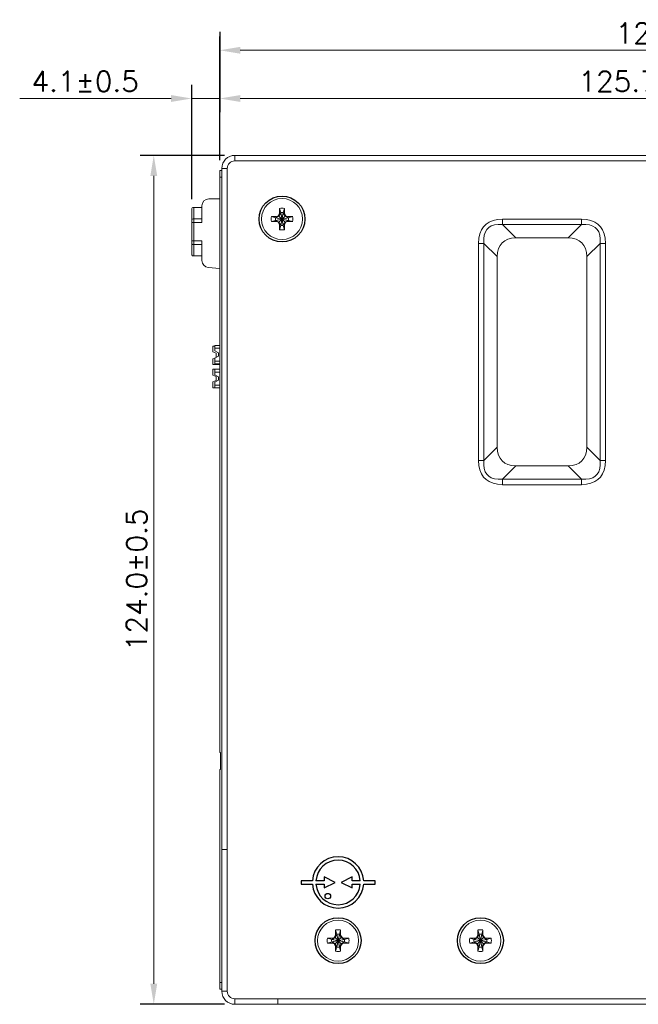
# Model space of a CAD drawing. Header units: millimetres. Extents: x -995 to -252, y -1463 to -938.
# Tile 8 of 13: x -603 to -513, y -1272 to -1128. Entities that reach past the tile are written whole.
import ezdxf

# ---------------------------------------------------------------- set-up
doc = ezdxf.new("R2010")
doc.units = ezdxf.units.MM
doc.header["$LTSCALE"] = 2
doc.layers.get('0').update_dxf_attribs({"lineweight": 9})
doc.layers.get('Defpoints').update_dxf_attribs({"lineweight": 9})
doc.layers.add('02___PRT_ALL_AXES', color=7, linetype='Continuous')
doc.styles.add('ROMANS', font='romans')
doc.dimstyles.new('1', dxfattribs={"dimtxt": 3, "dimasz": 3, "dimexe": 2, "dimexo": 1.5, "dimgap": 1, "dimtad": 1, "dimdec": 1, "dimzin": 1, "dimdsep": 46, "dimtxsty": 'ROMANS', "dimcen": -0.8, "dimclrd": 2, "dimclre": 2, "dimclrt": 2, "dimadec": 0, "dimazin": 0, "dimtm": 1e-09, "dimtfac": 0.5, "dimtdec": 1, "dimtmove": 0, "dimatfit": 3, "dimfxl": 1, "dimlwd": -1, "dimarcsym": 0})

# ---------------------------------------------------------------- blocks, each defined once
blk = doc.blocks.new('*D58')
at = {"color": 2, "lineweight": -2, "ltscale": 2}
for p, q in [((-573.79, -1148.33), (-573.79, -1137.32)), ((-448.08, -1146.53), (-448.08, -1137.32))]:
    blk.add_line(p, q, dxfattribs=at)
at = {"color": 2, "ltscale": 2}
blk.add_line((-451.08, -1139.32), (-570.79, -1139.32), dxfattribs=at)
at = {"color": 2}
for points in [[(-570.79, -1138.82), (-570.79, -1139.82), (-573.79, -1139.32)], [(-451.08, -1139.82), (-451.08, -1138.82), (-448.08, -1139.32)]]:
    blk.add_solid(points, dxfattribs=at)
at = {"layer": 'Defpoints', "color": 0}
for p in [(-573.79, -1139.32), (-448.08, -1148.03), (-573.79, -1149.83)]:
    blk.add_point(p, dxfattribs=at)
at = {"color": 2, "ltscale": 2, "insert": (-510.93, -1136.82), "char_height": 3, "attachment_point": 5, "style": 'ROMANS'}
blk.add_mtext('125.7%%P0.5', dxfattribs=at)
blk = doc.blocks.new('*D59')
at = {"color": 2, "lineweight": -2, "ltscale": 2}
for p, q in [((-573.08, -1147.63), (-585.42, -1147.63)), ((-573.08, -1271.63), (-585.42, -1271.63))]:
    blk.add_line(p, q, dxfattribs=at)
at = {"color": 2, "ltscale": 2}
blk.add_line((-583.42, -1150.63), (-583.42, -1268.63), dxfattribs=at)
at = {"color": 2}
for points in [[(-582.92, -1150.63), (-583.92, -1150.63), (-583.42, -1147.63)], [(-583.92, -1268.63), (-582.92, -1268.63), (-583.42, -1271.63)]]:
    blk.add_solid(points, dxfattribs=at)
at = {"layer": 'Defpoints', "color": 0}
for p in [(-571.58, -1147.63), (-583.42, -1271.63), (-571.58, -1271.63)]:
    blk.add_point(p, dxfattribs=at)
at = {"color": 2, "ltscale": 2, "insert": (-585.92, -1209.63), "char_height": 3, "attachment_point": 5, "rotation": 90, "style": 'ROMANS'}
blk.add_mtext('124.0%%P0.5', dxfattribs=at)
blk = doc.blocks.new('*D60')
at = {"color": 2, "lineweight": -2, "ltscale": 2}
for p, q in [((-573.79, -1148.33), (-573.79, -1130.28)), ((-446.48, -1180.37), (-446.48, -1130.28))]:
    blk.add_line(p, q, dxfattribs=at)
at = {"color": 2, "ltscale": 2}
blk.add_line((-570.79, -1132.28), (-449.48, -1132.28), dxfattribs=at)
at = {"color": 2}
for points in [[(-570.79, -1131.78), (-570.79, -1132.78), (-573.79, -1132.28)], [(-449.48, -1132.78), (-449.48, -1131.78), (-446.48, -1132.28)]]:
    blk.add_solid(points, dxfattribs=at)
at = {"layer": 'Defpoints', "color": 0}
for p in [(-446.48, -1132.28), (-573.79, -1149.83), (-446.48, -1181.87)]:
    blk.add_point(p, dxfattribs=at)
at = {"color": 2, "ltscale": 2, "insert": (-510.13, -1129.78), "char_height": 3, "attachment_point": 5, "style": 'ROMANS'}
blk.add_mtext('127.3', dxfattribs=at)
blk = doc.blocks.new('*D64')
at = {"color": 2, "lineweight": -2, "ltscale": 2}
for p, q in [((-573.79, -1129.57), (-573.79, -1141.32)), ((-577.88, -1154.02), (-577.88, -1137.32))]:
    blk.add_line(p, q, dxfattribs=at)
at = {"color": 2, "ltscale": 2}
for p, q in [((-580.88, -1139.32), (-603.02, -1139.32)), ((-577.88, -1139.32), (-573.79, -1139.32)), ((-570.79, -1139.32), (-567.79, -1139.32))]:
    blk.add_line(p, q, dxfattribs=at)
at = {"color": 2}
for points in [[(-580.88, -1139.82), (-580.88, -1138.82), (-577.88, -1139.32)], [(-570.79, -1138.82), (-570.79, -1139.82), (-573.79, -1139.32)]]:
    blk.add_solid(points, dxfattribs=at)
at = {"layer": 'Defpoints', "color": 0}
for p in [(-573.79, -1128.07), (-573.79, -1139.32), (-577.88, -1155.52)]:
    blk.add_point(p, dxfattribs=at)
at = {"color": 2, "ltscale": 2, "insert": (-593.45, -1136.82), "char_height": 3, "attachment_point": 5, "style": 'ROMANS'}
blk.add_mtext('4.1%%P0.5', dxfattribs=at)

msp = doc.modelspace()

# ---------------------------------------------------------------- linework, layer by layer
at = {"color": 7, "linetype": 'Continuous'}
for p, q in [((-571.58, -1147.63), (-571.58, -1148.43)), ((-573.79, -1234.83), (-573.79, -1149.83)), ((-573.79, -1149.83), (-573.48, -1149.83)), ((-573.48, -1149.53), (-572.68, -1149.53)), ((-573.79, -1150.83), (-573.48, -1150.83)), ((-573.79, -1153.98), (-575.38, -1153.98)), ((-577.88, -1162.04), (-577.88, -1155.52)), ((-577.58, -1155.22), (-577.58, -1162.28)), ((-576.38, -1155.22), (-577.58, -1155.22)), ((-576.38, -1154.98), (-576.38, -1157.43)), ((-565.25, -1156.47), (-565.05, -1156.12)), ((-564.86, -1156.04), (-565.12, -1156.49)), ((-565.05, -1156.12), (-565.05, -1155.38)), ((-565.05, -1155.38), (-564.86, -1156)), ((-565.05, -1156.12), (-564.86, -1156.04)), ((-564.86, -1157.86), (-564.49, -1156)), ((-564.86, -1156), (-564.86, -1156.04)), ((-564.49, -1157.86), (-564.86, -1156)), ((-564.86, -1157.83), (-564.49, -1156.04)), ((-564.49, -1157.83), (-564.86, -1156.04)), ((-564.31, -1155.38), (-564.49, -1156)), ((-564.49, -1156.04), (-564.49, -1156)), ((-564.23, -1156.49), (-564.49, -1156.04)), ((-564.31, -1156.12), (-564.49, -1156.04)), ((-564.31, -1155.38), (-564.31, -1156.12)), ((-564.31, -1156.12), (-564.1, -1156.47)), ((-576.38, -1157.43), (-577.88, -1157.43)), ((-577.58, -1156.9), (-576.38, -1156.9)), ((-566.23, -1156.56), (-565.61, -1156.75)), ((-566.23, -1156.56), (-565.49, -1156.56)), ((-566.23, -1157.3), (-565.61, -1157.12)), ((-565.49, -1157.3), (-566.23, -1157.3)), ((-565.61, -1156.75), (-563.75, -1157.12)), ((-565.57, -1156.75), (-565.61, -1156.75)), ((-565.61, -1157.12), (-563.75, -1156.75)), ((-565.61, -1157.12), (-565.57, -1157.12)), ((-565.12, -1156.49), (-565.57, -1156.75)), ((-565.49, -1156.56), (-565.57, -1156.75)), ((-565.57, -1156.75), (-563.78, -1157.12)), ((-565.57, -1157.12), (-563.78, -1156.75)), ((-565.49, -1157.3), (-565.57, -1157.12)), ((-565.57, -1157.12), (-565.12, -1157.38)), ((-565.49, -1156.56), (-565.25, -1156.47)), ((-565.25, -1157.4), (-565.49, -1157.3)), ((-565.25, -1156.47), (-565.12, -1156.49)), ((-565.25, -1157.4), (-565.12, -1157.38)), ((-565.05, -1157.75), (-565.25, -1157.4)), ((-565.12, -1157.38), (-564.23, -1156.49)), ((-565.12, -1156.49), (-564.23, -1157.38)), ((-565.12, -1157.38), (-564.86, -1157.83)), ((-565.05, -1158.49), (-565.05, -1157.75)), ((-565.05, -1157.75), (-564.86, -1157.83)), ((-564.49, -1157.83), (-564.23, -1157.38)), ((-564.31, -1157.75), (-564.49, -1157.83)), ((-564.1, -1157.4), (-564.31, -1157.75)), ((-564.31, -1157.75), (-564.31, -1158.49)), ((-564.1, -1156.47), (-564.23, -1156.49)), ((-563.78, -1156.75), (-564.23, -1156.49)), ((-564.23, -1157.38), (-563.78, -1157.12)), ((-564.1, -1157.4), (-564.23, -1157.38)), ((-564.1, -1156.47), (-563.86, -1156.56)), ((-563.86, -1157.3), (-564.1, -1157.4)), ((-563.86, -1156.56), (-563.78, -1156.75)), ((-563.86, -1156.56), (-563.12, -1156.56)), ((-563.86, -1157.3), (-563.78, -1157.12)), ((-563.12, -1157.3), (-563.86, -1157.3)), ((-563.75, -1156.75), (-563.78, -1156.75)), ((-563.78, -1157.12), (-563.75, -1157.12)), ((-563.12, -1156.56), (-563.75, -1156.75)), ((-563.12, -1157.3), (-563.75, -1157.12)), ((-532.43, -1156.94), (-532.43, -1157.75)), ((-520.92, -1156.94), (-520.92, -1157.75)), ((-565.05, -1158.49), (-564.86, -1157.86)), ((-564.86, -1157.83), (-564.86, -1157.86)), ((-564.49, -1157.86), (-564.49, -1157.83)), ((-564.31, -1158.49), (-564.49, -1157.86)), ((-577.88, -1160.13), (-576.38, -1160.13)), ((-576.38, -1160.13), (-576.38, -1163)), ((-535.97, -1160.48), (-535.16, -1160.48)), ((-517.38, -1160.48), (-518.2, -1160.48)), ((-577.58, -1160.66), (-576.38, -1160.66)), ((-576.38, -1162.28), (-577.76, -1162.28)), ((-573.79, -1164.15), (-575.47, -1164)), ((-574.78, -1175.48), (-574.78, -1176.33)), ((-574.48, -1175.48), (-574.78, -1175.48)), ((-574.28, -1176.53), (-574.78, -1176.33)), ((-574.48, -1176.19), (-574.48, -1175.38)), ((-574.48, -1175.38), (-573.79, -1175.38)), ((-574.48, -1175.78), (-573.79, -1175.78)), ((-573.98, -1176.48), (-574.48, -1176.19)), ((-574.78, -1177.33), (-574.28, -1177.13)), ((-574.78, -1178.18), (-574.78, -1177.33)), ((-574.48, -1177.27), (-573.98, -1176.98)), ((-574.48, -1178.08), (-574.48, -1177.27)), ((-574.48, -1177.68), (-573.79, -1177.68)), ((-574.28, -1177.13), (-574.28, -1176.53)), ((-573.98, -1176.48), (-573.98, -1176.98)), ((-574.78, -1178.18), (-573.79, -1178.18)), ((-574.78, -1178.88), (-574.78, -1179.73)), ((-574.78, -1178.88), (-573.79, -1178.88)), ((-574.48, -1178.08), (-573.79, -1178.08)), ((-574.48, -1179.69), (-574.48, -1178.88)), ((-574.48, -1179.28), (-573.79, -1179.28)), ((-574.28, -1179.93), (-574.78, -1179.73)), ((-574.78, -1180.73), (-574.28, -1180.53)), ((-574.78, -1181.58), (-574.78, -1180.73)), ((-573.98, -1179.98), (-574.48, -1179.69)), ((-574.48, -1180.77), (-573.98, -1180.48)), ((-574.48, -1181.58), (-574.48, -1180.77)), ((-574.28, -1180.53), (-574.28, -1179.93)), ((-573.98, -1179.98), (-573.98, -1180.48)), ((-574.78, -1181.58), (-573.79, -1181.58)), ((-574.48, -1181.18), (-573.79, -1181.18)), ((-535.97, -1192.19), (-535.16, -1192.19)), ((-517.38, -1192.19), (-518.2, -1192.19)), ((-532.43, -1195.73), (-532.43, -1194.91)), ((-520.92, -1195.73), (-520.92, -1194.91)), ((-573.79, -1234.83), (-573.69, -1234.83)), ((-573.69, -1237.33), (-573.69, -1234.83)), ((-573.79, -1269.43), (-573.79, -1237.33)), ((-573.79, -1237.33), (-573.69, -1237.33)), ((-573.48, -1249.03), (-572.68, -1249.03)), ((-556.85, -1260.78), (-556.66, -1261.4)), ((-556.85, -1261.52), (-556.85, -1260.78)), ((-556.11, -1260.78), (-556.29, -1261.4)), ((-556.11, -1260.78), (-556.11, -1261.52)), ((-536.05, -1260.78), (-535.86, -1261.4)), ((-536.05, -1261.52), (-536.05, -1260.78)), ((-535.31, -1260.78), (-535.49, -1261.4)), ((-535.31, -1260.78), (-535.31, -1261.52)), ((-558.03, -1261.96), (-557.41, -1262.15)), ((-558.03, -1261.96), (-557.29, -1261.96)), ((-558.03, -1262.7), (-557.41, -1262.52)), ((-557.29, -1262.7), (-558.03, -1262.7)), ((-557.41, -1262.15), (-555.55, -1262.52)), ((-557.37, -1262.15), (-557.41, -1262.15)), ((-557.41, -1262.52), (-555.55, -1262.15)), ((-557.41, -1262.52), (-557.37, -1262.52)), ((-556.92, -1261.89), (-557.37, -1262.15)), ((-557.29, -1261.96), (-557.37, -1262.15)), ((-557.37, -1262.15), (-555.58, -1262.52)), ((-557.37, -1262.52), (-555.58, -1262.15)), ((-557.37, -1262.52), (-556.92, -1262.78)), ((-557.29, -1262.7), (-557.37, -1262.52)), ((-557.29, -1261.96), (-557.05, -1261.87)), ((-557.05, -1262.8), (-557.29, -1262.7)), ((-557.05, -1261.87), (-556.85, -1261.52)), ((-557.05, -1261.87), (-556.92, -1261.89)), ((-556.66, -1261.44), (-556.92, -1261.89)), ((-556.92, -1261.89), (-556.03, -1262.78)), ((-556.92, -1262.78), (-556.03, -1261.89)), ((-556.85, -1261.52), (-556.66, -1261.44)), ((-556.29, -1263.26), (-556.66, -1261.4)), ((-556.66, -1261.4), (-556.66, -1261.44)), ((-556.66, -1263.26), (-556.29, -1261.4)), ((-556.29, -1263.23), (-556.66, -1261.44)), ((-556.66, -1263.23), (-556.29, -1261.44)), ((-556.29, -1261.44), (-556.29, -1261.4)), ((-556.11, -1261.52), (-556.29, -1261.44)), ((-556.03, -1261.89), (-556.29, -1261.44)), ((-556.11, -1261.52), (-555.9, -1261.87)), ((-555.9, -1261.87), (-556.03, -1261.89)), ((-555.58, -1262.15), (-556.03, -1261.89)), ((-556.03, -1262.78), (-555.58, -1262.52)), ((-555.9, -1261.87), (-555.66, -1261.96)), ((-555.66, -1262.7), (-555.9, -1262.8)), ((-555.66, -1261.96), (-555.58, -1262.15)), ((-555.66, -1261.96), (-554.92, -1261.96)), ((-555.66, -1262.7), (-555.58, -1262.52)), ((-554.92, -1262.7), (-555.66, -1262.7)), ((-555.55, -1262.15), (-555.58, -1262.15)), ((-555.58, -1262.52), (-555.55, -1262.52)), ((-554.92, -1261.96), (-555.55, -1262.15)), ((-554.92, -1262.7), (-555.55, -1262.52)), ((-537.23, -1261.96), (-536.61, -1262.15)), ((-537.23, -1261.96), (-536.49, -1261.96)), ((-537.23, -1262.7), (-536.61, -1262.52)), ((-536.49, -1262.7), (-537.23, -1262.7)), ((-536.57, -1262.15), (-536.61, -1262.15)), ((-536.61, -1262.15), (-534.75, -1262.52)), ((-536.61, -1262.52), (-534.75, -1262.15)), ((-536.61, -1262.52), (-536.57, -1262.52)), ((-536.12, -1261.89), (-536.57, -1262.15)), ((-536.49, -1261.96), (-536.57, -1262.15)), ((-536.57, -1262.15), (-534.78, -1262.52)), ((-536.57, -1262.52), (-534.78, -1262.15)), ((-536.57, -1262.52), (-536.12, -1262.78)), ((-536.49, -1262.7), (-536.57, -1262.52)), ((-536.49, -1261.96), (-536.25, -1261.87)), ((-536.25, -1262.8), (-536.49, -1262.7)), ((-536.25, -1261.87), (-536.05, -1261.52)), ((-536.25, -1261.87), (-536.12, -1261.89)), ((-535.86, -1261.44), (-536.12, -1261.89)), ((-536.12, -1261.89), (-535.23, -1262.78)), ((-536.12, -1262.78), (-535.23, -1261.89)), ((-536.05, -1261.52), (-535.86, -1261.44)), ((-535.49, -1263.26), (-535.86, -1261.4)), ((-535.86, -1261.4), (-535.86, -1261.44)), ((-535.86, -1263.26), (-535.49, -1261.4)), ((-535.49, -1263.23), (-535.86, -1261.44)), ((-535.86, -1263.23), (-535.49, -1261.44)), ((-535.49, -1261.44), (-535.49, -1261.4)), ((-535.31, -1261.52), (-535.49, -1261.44)), ((-535.23, -1261.89), (-535.49, -1261.44)), ((-535.31, -1261.52), (-535.1, -1261.87)), ((-535.1, -1261.87), (-535.23, -1261.89)), ((-534.78, -1262.15), (-535.23, -1261.89)), ((-535.23, -1262.78), (-534.78, -1262.52)), ((-535.1, -1261.87), (-534.86, -1261.96)), ((-534.86, -1262.7), (-535.1, -1262.8)), ((-534.86, -1261.96), (-534.12, -1261.96)), ((-534.86, -1261.96), (-534.78, -1262.15)), ((-534.86, -1262.7), (-534.78, -1262.52)), ((-534.12, -1262.7), (-534.86, -1262.7)), ((-534.75, -1262.15), (-534.78, -1262.15)), ((-534.78, -1262.52), (-534.75, -1262.52)), ((-534.12, -1261.96), (-534.75, -1262.15)), ((-534.12, -1262.7), (-534.75, -1262.52)), ((-557.05, -1262.8), (-556.92, -1262.78)), ((-556.85, -1263.15), (-557.05, -1262.8)), ((-556.92, -1262.78), (-556.66, -1263.23)), ((-556.85, -1263.15), (-556.66, -1263.23)), ((-556.85, -1263.89), (-556.85, -1263.15)), ((-556.85, -1263.89), (-556.66, -1263.26)), ((-556.66, -1263.23), (-556.66, -1263.26)), ((-556.29, -1263.23), (-556.03, -1262.78)), ((-556.11, -1263.15), (-556.29, -1263.23)), ((-556.29, -1263.26), (-556.29, -1263.23)), ((-556.11, -1263.89), (-556.29, -1263.26)), ((-555.9, -1262.8), (-556.11, -1263.15)), ((-556.11, -1263.15), (-556.11, -1263.89)), ((-555.9, -1262.8), (-556.03, -1262.78)), ((-536.25, -1262.8), (-536.12, -1262.78)), ((-536.05, -1263.15), (-536.25, -1262.8)), ((-536.12, -1262.78), (-535.86, -1263.23)), ((-536.05, -1263.15), (-535.86, -1263.23)), ((-536.05, -1263.89), (-536.05, -1263.15)), ((-536.05, -1263.89), (-535.86, -1263.26)), ((-535.86, -1263.23), (-535.86, -1263.26)), ((-535.49, -1263.23), (-535.23, -1262.78)), ((-535.31, -1263.15), (-535.49, -1263.23)), ((-535.49, -1263.26), (-535.49, -1263.23)), ((-535.31, -1263.89), (-535.49, -1263.26)), ((-535.1, -1262.8), (-535.31, -1263.15)), ((-535.31, -1263.15), (-535.31, -1263.89)), ((-535.1, -1262.8), (-535.23, -1262.78)), ((-573.79, -1268.43), (-573.48, -1268.43)), ((-573.79, -1269.43), (-573.48, -1269.43)), ((-573.48, -1269.73), (-572.68, -1269.73)), ((-571.58, -1271.63), (-571.58, -1270.83)), ((-565.28, -1271.63), (-565.28, -1270.83))]:
    msp.add_line(p, q, dxfattribs=at)
at = {"color": 3, "linetype": 'Continuous'}
for p, q in [((-571.58, -1147.63), (-448.08, -1147.63)), ((-510.68, -1148.43), (-571.58, -1148.43)), ((-573.48, -1269.73), (-573.48, -1149.53)), ((-572.68, -1269.73), (-572.68, -1149.53)), ((-532.43, -1156.94), (-520.92, -1156.94)), ((-532.43, -1157.75), (-530.5, -1159.69)), ((-532.43, -1157.75), (-520.92, -1157.75)), ((-520.92, -1157.75), (-522.86, -1159.69)), ((-535.97, -1192.19), (-535.97, -1160.48)), ((-535.16, -1192.19), (-535.16, -1160.48)), ((-535.16, -1160.48), (-533.22, -1162.42)), ((-530.5, -1159.69), (-522.86, -1159.69)), ((-518.2, -1160.48), (-520.14, -1162.42)), ((-518.2, -1160.48), (-518.2, -1192.19)), ((-517.38, -1160.48), (-517.38, -1192.19)), ((-533.22, -1190.25), (-533.22, -1162.42)), ((-520.14, -1162.42), (-520.14, -1190.25)), ((-535.16, -1192.19), (-533.22, -1190.25)), ((-518.2, -1192.19), (-520.14, -1190.25)), ((-532.43, -1194.91), (-530.5, -1192.97)), ((-522.86, -1192.97), (-530.5, -1192.97)), ((-520.92, -1194.91), (-522.86, -1192.97)), ((-520.92, -1194.91), (-532.43, -1194.91)), ((-520.92, -1195.73), (-532.43, -1195.73)), ((-571.58, -1270.83), (-449.78, -1270.83)), ((-571.58, -1271.63), (-448.08, -1271.63))]:
    msp.add_line(p, q, dxfattribs=at)
at = {"color": 7, "linetype": 'Continuous'}
for points in [[(-577.88, -1157.06), (-577.86, -1157.01), (-577.82, -1156.97), (-577.75, -1156.93), (-577.67, -1156.91), (-577.58, -1156.9)], [(-535.16, -1160.48), (-535.18, -1159.84), (-535.12, -1159.29), (-534.96, -1158.82), (-534.74, -1158.45), (-534.45, -1158.16), (-534.09, -1157.94), (-533.62, -1157.79), (-533.07, -1157.73), (-532.43, -1157.75)], [(-520.92, -1157.75), (-520.29, -1157.73), (-519.73, -1157.79), (-519.26, -1157.95), (-518.9, -1158.17), (-518.61, -1158.46), (-518.39, -1158.82), (-518.24, -1159.29), (-518.17, -1159.84), (-518.2, -1160.48)], [(-577.58, -1160.66), (-577.67, -1160.65), (-577.75, -1160.63), (-577.82, -1160.6), (-577.86, -1160.55), (-577.88, -1160.5)], [(-532.43, -1194.91), (-533.07, -1194.94), (-533.62, -1194.87), (-534.09, -1194.72), (-534.46, -1194.5), (-534.75, -1194.21), (-534.97, -1193.84), (-535.12, -1193.38), (-535.18, -1192.82), (-535.16, -1192.19)], [(-518.2, -1192.19), (-518.17, -1192.82), (-518.24, -1193.38), (-518.39, -1193.85), (-518.61, -1194.21), (-518.9, -1194.5), (-519.27, -1194.72), (-519.73, -1194.87), (-520.29, -1194.94), (-520.92, -1194.91)]]:
    msp.add_lwpolyline(points, dxfattribs=at)
at = {"color": 3, "linetype": 'Continuous'}
for points in [[(-535.97, -1160.48), (-535.92, -1159.74), (-535.77, -1159.08), (-535.53, -1158.51), (-535.23, -1158.05), (-534.85, -1157.68), (-534.39, -1157.37), (-533.83, -1157.14), (-533.17, -1156.99), (-532.43, -1156.94)], [(-520.92, -1156.94), (-520.18, -1156.99), (-519.52, -1157.14), (-518.96, -1157.38), (-518.5, -1157.68), (-518.12, -1158.06), (-517.82, -1158.52), (-517.58, -1159.08), (-517.43, -1159.74), (-517.38, -1160.48)], [(-532.43, -1195.73), (-533.17, -1195.68), (-533.83, -1195.53), (-534.4, -1195.29), (-534.86, -1194.98), (-535.23, -1194.61), (-535.54, -1194.15), (-535.78, -1193.58), (-535.92, -1192.93), (-535.97, -1192.19)], [(-517.38, -1192.19), (-517.43, -1192.93), (-517.58, -1193.59), (-517.82, -1194.15), (-518.13, -1194.61), (-518.5, -1194.99), (-518.96, -1195.29), (-519.53, -1195.53), (-520.18, -1195.68), (-520.92, -1195.73)]]:
    msp.add_lwpolyline(points, dxfattribs=at)
at = {"color": 7, "linetype": 'Continuous'}
for centre in [(-564.68, -1156.93), (-556.48, -1262.33), (-535.68, -1262.33)]:
    msp.add_circle(centre, 3, dxfattribs=at)
at = {"color": 3, "linetype": 'Continuous'}
for centre, radius, start, end in [((-571.58, -1149.53), 1.9, 90, 180), ((-571.58, -1149.53), 1.1, 90, 180), ((-571.58, -1269.73), 1.9, 180, 270), ((-571.58, -1269.73), 1.1, 180, 270)]:
    msp.add_arc(centre, radius, start, end, dxfattribs=at)
at = {"color": 7, "linetype": 'Continuous'}
for centre, radius, start, end in [((-575.38, -1154.98), 1, 90, 180), ((-577.58, -1155.52), 0.3, 90, 180), ((-564.68, -1156.93), 1.6, 76.6293, 103.3707), ((-564.68, -1156.93), 0.95, 78.7706, 101.2294), ((-564.68, -1156.93), 1.6, 166.6293, 193.3707), ((-564.68, -1156.93), 0.95, 168.7706, 191.2294), ((-564.68, -1156.93), 0.95, 348.7706, 11.2294), ((-564.68, -1156.93), 1.6, 346.6293, 13.3707), ((-564.68, -1156.93), 1.6, 256.6293, 283.3707), ((-564.68, -1156.93), 0.95, 258.7706, 281.2294), ((-577.58, -1162.04), 0.3, 180, 233.0088), ((-575.38, -1163), 1, 180, 264.8718), ((-556.48, -1262.33), 1.6, 76.6293, 103.3707), ((-535.68, -1262.33), 1.6, 76.6293, 103.3707), ((-556.48, -1262.33), 1.6, 166.6293, 193.3707), ((-556.48, -1262.33), 0.95, 168.7706, 191.2294), ((-556.48, -1262.33), 0.95, 78.7706, 101.2294), ((-556.48, -1262.33), 0.95, 348.7706, 11.2294), ((-556.48, -1262.33), 1.6, 346.6293, 13.3707), ((-535.68, -1262.33), 1.6, 166.6293, 193.3707), ((-535.68, -1262.33), 0.95, 168.7706, 191.2294), ((-535.68, -1262.33), 0.95, 78.7706, 101.2294), ((-535.68, -1262.33), 0.95, 348.7706, 11.2294), ((-535.68, -1262.33), 1.6, 346.6293, 13.3707), ((-556.48, -1262.33), 1.6, 256.6293, 283.3707), ((-556.48, -1262.33), 0.95, 258.7706, 281.2294), ((-535.68, -1262.33), 1.6, 256.6293, 283.3707), ((-535.68, -1262.33), 0.95, 258.7706, 281.2294)]:
    msp.add_arc(centre, radius, start, end, dxfattribs=at)
at = {"color": 3, "linetype": 'Continuous'}
for centre, major_axis in [((-524.04, -1168.87), (-8.47, 8.47)), ((-529.32, -1168.87), (8.47, 8.47)), ((-524.04, -1183.79), (-8.47, -8.47)), ((-529.32, -1183.79), (8.47, -8.47))]:
    msp.add_ellipse(centre, major_axis=major_axis, ratio=0.417306, start_param=-0.395336, end_param=0.395336, dxfattribs=at)
at = {"layer": '02___PRT_ALL_AXES', "color": 3, "linetype": 'Continuous'}
for p, q in [((-561.88, -1253.58), (-561.88, -1254.08)), ((-560.22, -1253.58), (-561.88, -1253.58)), ((-561.88, -1254.08), (-560.22, -1254.08)), ((-558.53, -1253.58), (-559.72, -1253.58)), ((-559.72, -1254.08), (-558.53, -1254.08)), ((-556.93, -1253.83), (-558.53, -1253.03)), ((-558.53, -1253.03), (-558.53, -1253.58)), ((-558.53, -1254.63), (-556.93, -1253.83)), ((-558.53, -1254.08), (-558.53, -1254.63)), ((-554.43, -1253.03), (-556.03, -1253.83)), ((-556.03, -1253.83), (-554.43, -1254.63)), ((-554.43, -1253.58), (-554.43, -1253.03)), ((-553.24, -1253.58), (-554.43, -1253.58)), ((-554.43, -1254.63), (-554.43, -1254.08)), ((-554.43, -1254.08), (-553.24, -1254.08)), ((-551.08, -1253.58), (-552.74, -1253.58)), ((-552.74, -1254.08), (-551.08, -1254.08)), ((-551.08, -1254.08), (-551.08, -1253.58))]:
    msp.add_line(p, q, dxfattribs=at)
for centre, radius in [((-564.68, -1156.93), 3.35), ((-557.98, -1255.83), 0.4), ((-556.48, -1262.33), 3.35), ((-535.68, -1262.33), 3.35)]:
    msp.add_circle(centre, radius, dxfattribs=at)
for radius, start, end in [(3.75, 3.8226, 176.1774), (3.25, 4.4117, 175.5883), (3.75, 183.8226, 356.1774), (3.25, 184.4117, 355.5883)]:
    msp.add_arc((-556.48, -1253.83), radius, start, end, dxfattribs=at)

# ---------------------------------------------------------------- dimensions: what is measured, and where the dimension line sits
at = {"ltscale": 2}
dim = msp.add_linear_dim(base=(-573.79, -1139.32), p1=(-577.88, -1155.52), p2=(-573.79, -1128.07), text='<>%%P0.5', dimstyle='1', override={"dimpost": '\\X'}, dxfattribs=at)
dim.commit()
dim.dimension.update_dxf_attribs({"geometry": '*D64', "text_midpoint": (-593.45, -1139.32), "dimtype": 160})
dim = msp.add_linear_dim(base=(-446.48, -1132.28), p1=(-573.79, -1149.83), p2=(-446.48, -1181.87), dimstyle='1', override={"dimpost": '\\X'}, dxfattribs=at)
dim.commit()
dim.dimension.update_dxf_attribs({"geometry": '*D60', "text_midpoint": (-510.13, -1129.78)})
dim = msp.add_linear_dim(base=(-573.79, -1139.32), p1=(-448.08, -1148.03), p2=(-573.79, -1149.83), text='<>%%P0.5', dimstyle='1', override={"dimpost": '\\X'}, dxfattribs=at)
dim.commit()
dim.dimension.update_dxf_attribs({"geometry": '*D58', "text_midpoint": (-510.93, -1136.82)})
dim = msp.add_linear_dim(base=(-583.42, -1271.63), p1=(-571.58, -1147.63), p2=(-571.58, -1271.63), angle=90, text='<>%%P0.5', dimstyle='1', override={"dimpost": '\\X'}, dxfattribs=at)
dim.commit()
dim.dimension.update_dxf_attribs({"geometry": '*D59', "text_midpoint": (-583.42, -1209.63), "dimtype": 160})

doc.saveas('drawing.dxf')
